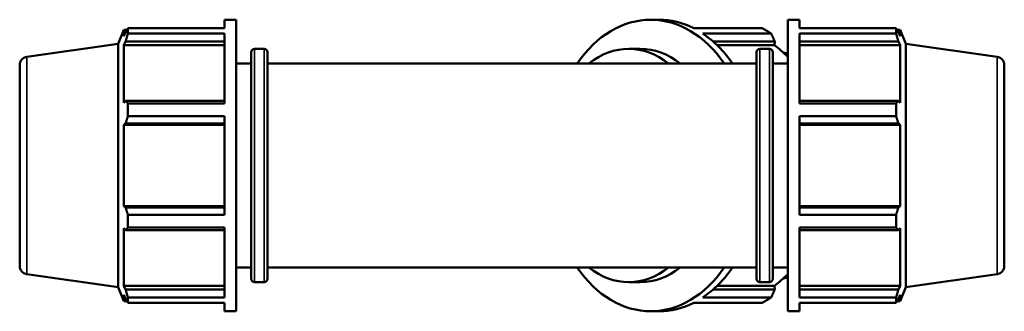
# Model space of a CAD drawing. Header units: millimetres. Extents: x 0 to 1615, y -186 to 1417.
# Tile 6 of 11: x 394 to 840, y 749 to 881. Entities that reach past the tile are written whole.
import ezdxf

# ---------------------------------------------------------------- set-up
doc = ezdxf.new("R2010")
doc.units = ezdxf.units.MM
doc.layers.add('Visible (ISO)', color=7, linetype='Continuous', lineweight=50)
doc.layers.add('Visible Narrow (ISO)', color=7, linetype='Continuous', lineweight=35)

msp = doc.modelspace()

# ---------------------------------------------------------------- linework, layer by layer
at = {"layer": 'Visible (ISO)'}
for p, q in [((486.3712, 877.3138), (486.3712, 881.2125)), ((486.3712, 881.2125), (491.6512, 881.2125)), ((491.6512, 749.2125), (491.6512, 881.2125)), ((679.3784, 881.2125), (683.112, 881.2125)), ((741.4112, 749.2125), (741.4112, 881.2125)), ((741.4112, 881.2125), (746.6912, 881.2125)), ((746.6912, 877.3138), (746.6912, 881.2125)), ((438.1312, 870.2306), (440.7016, 876.5925)), ((440.7016, 876.5925), (440.7016, 873.7517)), ((440.7016, 876.5925), (442.1034, 876.5925)), ((441.5016, 875.64), (440.7016, 873.7517)), ((442.5682, 877.3138), (486.3712, 877.3138)), ((442.5682, 874.9272), (442.5682, 877.3138)), ((486.3712, 874.9272), (442.5682, 874.9272)), ((486.3712, 843.3223), (486.3712, 874.9272)), ((698.9144, 877.3138), (729.8878, 877.3138)), ((733.962, 874.9272), (702.9886, 874.9272)), ((746.6912, 877.3138), (790.4943, 877.3138)), ((746.6912, 843.3223), (746.6912, 874.9272)), ((790.4943, 874.9272), (746.6912, 874.9272)), ((790.4943, 874.9272), (790.4943, 877.3138)), ((790.959, 876.5925), (792.3609, 876.5925)), ((792.3609, 873.7517), (791.5609, 875.64)), ((792.3609, 873.7517), (792.3609, 876.5925)), ((794.9312, 870.2306), (792.3609, 876.5925)), ((396.7593, 864.4162), (438.1312, 870.2306)), ((438.1312, 760.1944), (438.1312, 870.2306)), ((440.7016, 869.6572), (441.5016, 871.4135)), ((441.5016, 871.4135), (486.3712, 871.4135)), ((707.5808, 871.4135), (735.527, 871.4135)), ((735.527, 871.4135), (735.4462, 869.6572)), ((746.6912, 871.4135), (791.5609, 871.4135)), ((791.5609, 871.4135), (792.3609, 869.6572)), ((794.9312, 760.1944), (794.9312, 870.2306)), ((836.3031, 864.4162), (794.9312, 870.2306)), ((486.3712, 869.6572), (440.7016, 869.6572)), ((440.7016, 869.6572), (440.7016, 843.5546)), ((498.3412, 763.9125), (498.3412, 866.5125)), ((499.8412, 868.0125), (504.2746, 868.0125)), ((505.7746, 866.5125), (505.7746, 763.9125)), ((669.3917, 868.0125), (674.6479, 868.0125)), ((709.4916, 869.6572), (735.4462, 869.6572)), ((727.2879, 763.9125), (727.2879, 866.5125)), ((728.7879, 868.0125), (733.2212, 868.0125)), ((734.7212, 866.5125), (734.7212, 763.9125)), ((741.4112, 865.9264), (739.4397, 866.3222)), ((746.6912, 869.6572), (792.3609, 869.6572)), ((792.3609, 843.5546), (792.3609, 869.6572)), ((491.6512, 861.4125), (498.3412, 861.4125)), ((505.7746, 861.4125), (727.2879, 861.4125)), ((734.7212, 861.4125), (741.4112, 861.4125)), ((393.5312, 860.7027), (393.5312, 769.7223)), ((839.5312, 860.7027), (839.5312, 769.7223)), ((441.5016, 844.4689), (440.7016, 843.5546)), ((486.3712, 844.4689), (441.5016, 844.4689)), ((442.5682, 843.3223), (486.3712, 843.3223)), ((442.5682, 837.5605), (442.5682, 843.3223)), ((791.5609, 844.4689), (746.6912, 844.4689)), ((746.6912, 843.3223), (790.4943, 843.3223)), ((790.4943, 837.5605), (790.4943, 843.3223)), ((792.3609, 843.5546), (791.5609, 844.4689)), ((440.7016, 833.6698), (441.5016, 834.2652)), ((441.5016, 834.2652), (486.3712, 834.2652)), ((486.3712, 837.5605), (442.5682, 837.5605)), ((486.3712, 792.8645), (486.3712, 837.5605)), ((746.6912, 792.8645), (746.6912, 837.5605)), ((790.4943, 837.5605), (746.6912, 837.5605)), ((746.6912, 834.2652), (791.5609, 834.2652)), ((791.5609, 834.2652), (792.3609, 833.6698)), ((486.3712, 833.6698), (440.7016, 833.6698)), ((440.7016, 833.6698), (440.7016, 796.7552)), ((746.6912, 833.6698), (792.3609, 833.6698)), ((792.3609, 796.7552), (792.3609, 833.6698)), ((486.3712, 796.7552), (440.7016, 796.7552)), ((441.5016, 796.1598), (440.7016, 796.7552)), ((486.3712, 796.1598), (441.5016, 796.1598)), ((746.6912, 796.7552), (792.3609, 796.7552)), ((791.5609, 796.1598), (746.6912, 796.1598)), ((792.3609, 796.7552), (791.5609, 796.1598)), ((442.5682, 792.8645), (486.3712, 792.8645)), ((442.5682, 787.1027), (442.5682, 792.8645)), ((746.6912, 792.8645), (790.4943, 792.8645)), ((790.4943, 787.1027), (790.4943, 792.8645)), ((440.7016, 786.8704), (441.5016, 785.9561)), ((440.7016, 786.8704), (440.7016, 760.7678)), ((441.5016, 785.9561), (486.3712, 785.9561)), ((486.3712, 787.1027), (442.5682, 787.1027)), ((486.3712, 755.4979), (486.3712, 787.1027)), ((746.6912, 755.4979), (746.6912, 787.1027)), ((790.4943, 787.1027), (746.6912, 787.1027)), ((746.6912, 785.9561), (791.5609, 785.9561)), ((791.5609, 785.9561), (792.3609, 786.8704)), ((792.3609, 760.7678), (792.3609, 786.8704)), ((491.6512, 769.0125), (498.3412, 769.0125)), ((505.7746, 769.0125), (727.2879, 769.0125)), ((734.7212, 769.0125), (741.4112, 769.0125)), ((396.7593, 766.0088), (438.1312, 760.1944)), ((741.4112, 764.4986), (739.4397, 764.1028)), ((836.3031, 766.0088), (794.9312, 760.1944)), ((438.1312, 760.1944), (440.7016, 753.8325)), ((486.3712, 760.7678), (440.7016, 760.7678)), ((441.5016, 759.0115), (440.7016, 760.7678)), ((486.3712, 759.0115), (441.5016, 759.0115)), ((499.8412, 762.4125), (504.2746, 762.4125)), ((669.3917, 762.4125), (674.6479, 762.4125)), ((735.527, 759.0115), (707.5808, 759.0115)), ((709.4916, 760.7678), (735.4462, 760.7678)), ((728.7879, 762.4125), (733.2212, 762.4125)), ((735.4462, 760.7678), (735.527, 759.0115)), ((746.6912, 760.7678), (792.3609, 760.7678)), ((791.5609, 759.0115), (746.6912, 759.0115)), ((792.3609, 760.7678), (791.5609, 759.0115)), ((794.9312, 760.1944), (792.3609, 753.8325)), ((440.7016, 756.6734), (441.5016, 754.785)), ((440.7016, 756.6734), (440.7016, 753.8325)), ((440.7016, 753.8325), (442.1034, 753.8325)), ((442.5682, 755.4979), (486.3712, 755.4979)), ((442.5682, 753.1112), (442.5682, 755.4979)), ((702.9886, 755.4979), (733.962, 755.4979)), ((746.6912, 755.4979), (790.4943, 755.4979)), ((790.4943, 753.1112), (790.4943, 755.4979)), ((790.959, 753.8325), (792.3609, 753.8325)), ((791.5609, 754.785), (792.3609, 756.6734)), ((792.3609, 753.8325), (792.3609, 756.6734)), ((486.3712, 753.1112), (442.5682, 753.1112)), ((486.3712, 749.2125), (486.3712, 753.1112)), ((729.8878, 753.1112), (698.9144, 753.1112)), ((746.6912, 749.2125), (746.6912, 753.1112)), ((790.4943, 753.1112), (746.6912, 753.1112)), ((486.3712, 749.2125), (491.6512, 749.2125)), ((679.3784, 749.2125), (683.112, 749.2125)), ((741.4112, 749.2125), (746.6912, 749.2125))]:
    msp.add_line(p, q, dxfattribs=at)
for centre, radius, start, end in [((499.8412, 866.5125), 1.5, 90, 180), ((504.2746, 866.5125), 1.5, 0, 90), ((728.7879, 866.5125), 1.5, 90, 180), ((733.2212, 866.5125), 1.5, 0, 90), ((397.2812, 860.7027), 3.75, 98, 180), ((835.7812, 860.7027), 3.75, 0, 82), ((397.2812, 769.7223), 3.75, 180, 262), ((835.7812, 769.7223), 3.75, 278, 0), ((499.8412, 763.9125), 1.5, 180, 270), ((504.2746, 763.9125), 1.5, 270, 0), ((728.7879, 763.9125), 1.5, 180, 270), ((733.2212, 763.9125), 1.5, 270, 0)]:
    msp.add_arc(centre, radius, start, end, dxfattribs=at)
for centre, major_axis, start_param, end_param in [((679.3784, 815.2125), (0, 66), 5.48778648, 7.07858414), ((683.112, 815.2125), (0, 66), 5.93775002, 6.28318531), ((683.112, 815.2125), (0, -66), 2.34619382, 2.70162978), ((714.0854, 815.2125), (0, 66), 5.84322243, 5.93775002), ((669.3917, 815.2125), (0, 52.8), 5.7778248, 6.78854582), ((674.6479, 815.2125), (0, 52.8), 5.7778248, 6.28318531), ((715.4053, 815.2125), (0, -61.38), 2.49911033, 2.66162711), ((679.3784, 815.2125), (0, -66), 5.48778648, 7.07858414), ((669.3917, 815.2125), (0, -52.8), 5.7778248, 6.78854582), ((674.6479, 815.2125), (0, -52.8), 0, 0.50536051), ((683.112, 815.2125), (0, -66), 0.43996288, 0.79539883), ((715.4053, 815.2125), (0, -61.38), 0.47996554, 0.64248233), ((714.0854, 815.2125), (0, -66), 0.34543529, 0.43996288), ((683.112, 815.2125), (0, -66), 0, 0.34543529)]:
    msp.add_ellipse(centre, major_axis=major_axis, ratio=0.70710678, start_param=start_param, end_param=end_param, dxfattribs=at)
for points, weights in [([(441.5016, 875.64), (442.0135, 876.4598), (442.5682, 877.3138)], [1.00316580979, 1.00199071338, 1]), ([(442.5682, 874.9272), (442.0135, 873.1345), (441.5016, 871.4135)], [1, 1.00199071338, 1.0031658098]), ([(735.527, 871.4135), (734.7679, 873.1345), (733.962, 874.9272)], [2.43954291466, 2.41140748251, 2.38165074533]), ([(790.4943, 877.3138), (791.0489, 876.4598), (791.5609, 875.64)], [1, 1.00199071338, 1.00316580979]), ([(791.5609, 871.4135), (791.0489, 873.1345), (790.4943, 874.9272)], [1.0031658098, 1.00199071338, 1]), ([(441.5016, 844.4689), (442.0135, 843.9073), (442.5682, 843.3223)], [1.00316580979, 1.00199071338, 1]), ([(790.4943, 843.3223), (791.0489, 843.9073), (791.5609, 844.4689)], [1, 1.00199071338, 1.00316580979]), ([(442.5682, 837.5605), (442.0135, 835.8792), (441.5016, 834.2652)], [1, 1.00199071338, 1.00316580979]), ([(791.5609, 834.2652), (791.0489, 835.8792), (790.4943, 837.5605)], [1.00316580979, 1.00199071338, 1]), ([(441.5016, 796.1598), (442.0135, 794.5458), (442.5682, 792.8645)], [1.0031658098, 1.00199071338, 1]), ([(790.4943, 792.8645), (791.0489, 794.5458), (791.5609, 796.1598)], [1, 1.00199071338, 1.0031658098]), ([(442.5682, 787.1027), (442.0135, 786.5177), (441.5016, 785.9561)], [1, 1.00199071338, 1.00316580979]), ([(791.5609, 785.9561), (791.0489, 786.5177), (790.4943, 787.1027)], [1.00316580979, 1.00199071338, 1]), ([(441.5016, 759.0115), (442.0135, 757.2905), (442.5682, 755.4979)], [1.00316580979, 1.00199071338, 1]), ([(733.962, 755.4979), (734.7679, 757.2905), (735.527, 759.0115)], [2.39104022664, 2.42091427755, 2.44916063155]), ([(790.4943, 755.4979), (791.0489, 757.2905), (791.5609, 759.0115)], [1, 1.00199071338, 1.00316580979]), ([(442.5682, 753.1112), (442.0135, 753.9652), (441.5016, 754.785)], [1, 1.00199071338, 1.0031658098]), ([(791.5609, 754.785), (791.0489, 753.9652), (790.4943, 753.1112)], [1.0031658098, 1.00199071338, 1])]:
    msp.add_rational_spline(points, weights, degree=2, dxfattribs=at)
at = {"layer": 'Visible Narrow (ISO)'}
for p, q in [((499.8412, 867.3624), (499.8412, 763.0626)), ((504.2746, 763.0626), (504.2746, 867.3624)), ((728.7879, 867.3624), (728.7879, 763.0626)), ((733.2212, 763.0626), (733.2212, 867.3624)), ((396.7593, 766.6146), (396.7593, 863.8104)), ((836.3031, 766.6146), (836.3031, 863.8104))]:
    msp.add_line(p, q, dxfattribs=at)

doc.saveas('drawing.dxf')
